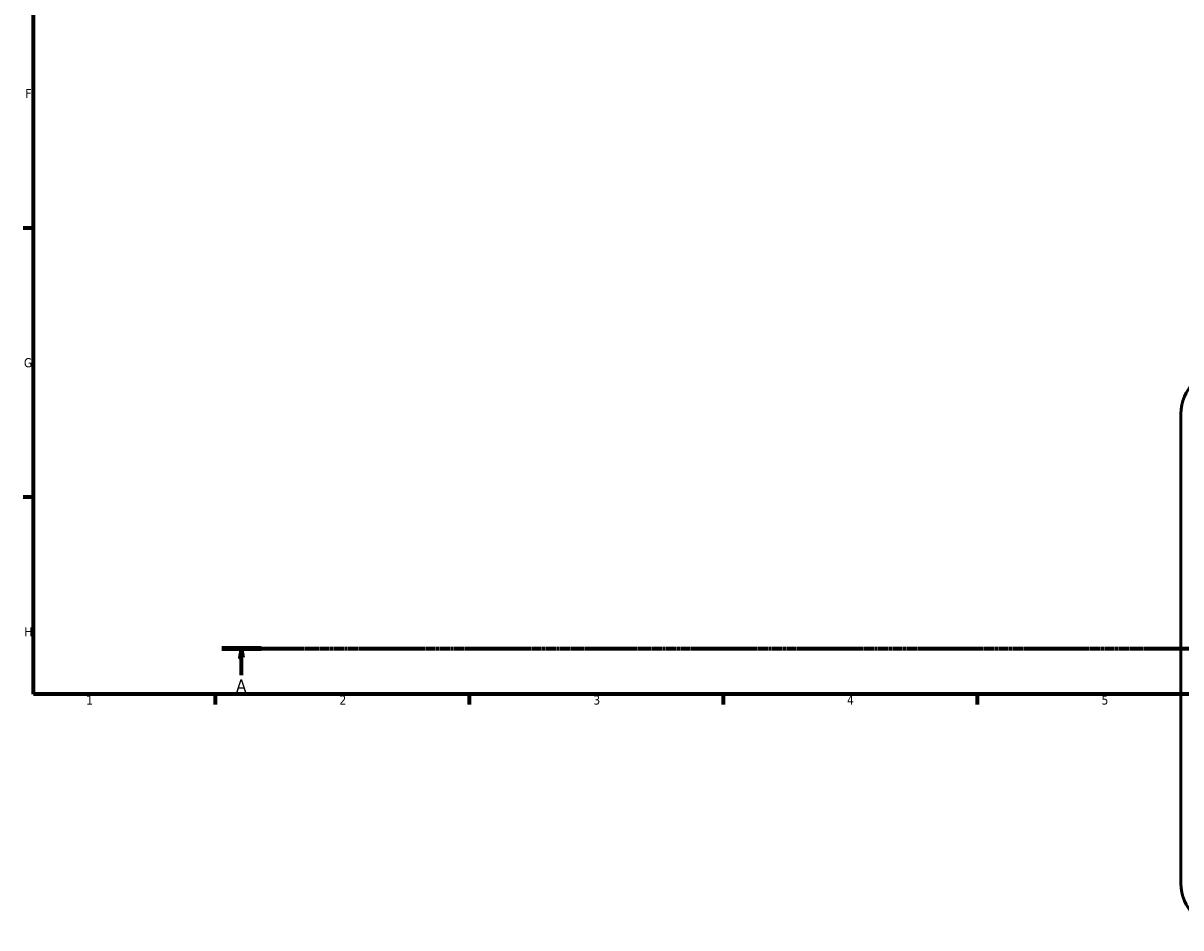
# Model space of a CAD drawing. Header units: millimetres. Extents: x 0 to 1062, y -44 to 1487.
# Tile 1 of 8: x 17 to 337, y -44 to 205. Entities that reach past the tile are written whole.
import ezdxf

# ---------------------------------------------------------------- set-up
doc = ezdxf.new("R2010")
doc.units = ezdxf.units.MM
doc.linetypes.add('CHAIN', pattern=[0.7087, 0.4724, -0.0591, 0.1181, -0.0591])
for name, color, linetype, lineweight in [('Border (ISO)', 7, 'Continuous', 70), ('Section Line (ISO)', 7, 'CHAIN', 70), ('Visible (ISO)', 7, 'Continuous', 50)]:
    doc.layers.add(name, color=color, linetype=linetype, lineweight=lineweight)
doc.styles.add('Label Text (ISO)', font='tahoma.ttf')
doc.styles.add('Note Text (ISO)', font='tahoma.ttf')

# ---------------------------------------------------------------- blocks, each defined once
blk = doc.blocks.new('Borders Default Border')
at = {"layer": 'Border (ISO)'}
for p, q in [((20, 148.5), (17.1, 148.5)), ((20, 74.25), (17.1, 74.25)), ((70.08, 20), (70.08, 17.1)), ((140.17, 20), (140.17, 17.1)), ((210.25, 20), (210.25, 17.1)), ((280.33, 20), (280.33, 17.1))]:
    blk.add_line(p, q, dxfattribs=at)
at = {"layer": 'Border (ISO)', "flags": 128}
blk.add_lwpolyline([(20, 20), (20, 574), (821, 574), (821, 20), (20, 20)], dxfattribs=at)
at = {"layer": 'Border (ISO)', "color": 232, "true_color": 0xca0064, "char_height": 2.5, "attachment_point": 7, "style": 'Note Text (ISO)'}
for s, insert in [('F', (17.7, 184.38)), ('G', (17.31, 110.08)), ('H', (17.44, 35.88)), ('1', (34.48, 17.1)), ('2', (104.37, 17.1)), ('3', (174.43, 17.05)), ('4', (244.42, 17.1)), ('5', (314.64, 17.05))]:
    blk.add_mtext(s, dxfattribs=dict(at, insert=insert))
blk = doc.blocks.new('2dTransSection0')
at = {"layer": 'Section Line (ISO)', "linetype": 'CHAIN'}
blk.add_line((71.95, 32.56), (755.35, 32.56), dxfattribs=at)
at = {"layer": 'Section Line (ISO)', "linetype": 'Continuous', "lineweight": 140}
blk.add_line((71.95, 32.56), (82.75, 32.56), dxfattribs=at)
at = {"layer": 'Section Line (ISO)', "linetype": 'Continuous'}
for p, q in [((77.35, 32.56), (76.85, 30.06)), ((77.35, 30.06), (77.35, 32.56)), ((77.85, 30.06), (77.35, 32.56)), ((76.85, 30.06), (77.85, 30.06)), ((77.35, 25.2), (77.35, 30.06))]:
    blk.add_line(p, q, dxfattribs=at)
at = {"layer": 'Section Line (ISO)', "linetype": 'Continuous', "flags": 128}
blk.add_lwpolyline([(77.85, 30.06), (77.35, 32.56), (76.85, 30.06), (77.85, 30.06)], dxfattribs=at)
at = {"layer": 'Section Line (ISO)'}
blk.add_solid([(77.85, 30.06), (77.35, 32.56), (76.85, 30.06), (77.85, 30.06)], dxfattribs=at)
at = {"layer": 'Section Line (ISO)', "insert": (75.86, 20.56), "char_height": 3.5, "attachment_point": 7, "style": 'Label Text (ISO)'}
blk.add_mtext('A', dxfattribs=at)

msp = doc.modelspace()

# ---------------------------------------------------------------- linework, layer by layer
at = {"layer": 'Visible (ISO)'}
msp.add_line((336.531, 97.26), (336.531, -32.24), dxfattribs=at)
for centre, start, end in [((348.781, 97.26), 90, 180), ((348.781, -32.24), 180, 270)]:
    msp.add_arc(centre, 12.25, start, end, dxfattribs=at)

# ---------------------------------------------------------------- block references
msp.add_blockref('Borders Default Border', (0, 0))
at = {"layer": 'Section Line (ISO)'}
msp.add_blockref('2dTransSection0', (0, 0), dxfattribs=at)

doc.saveas('drawing.dxf')
